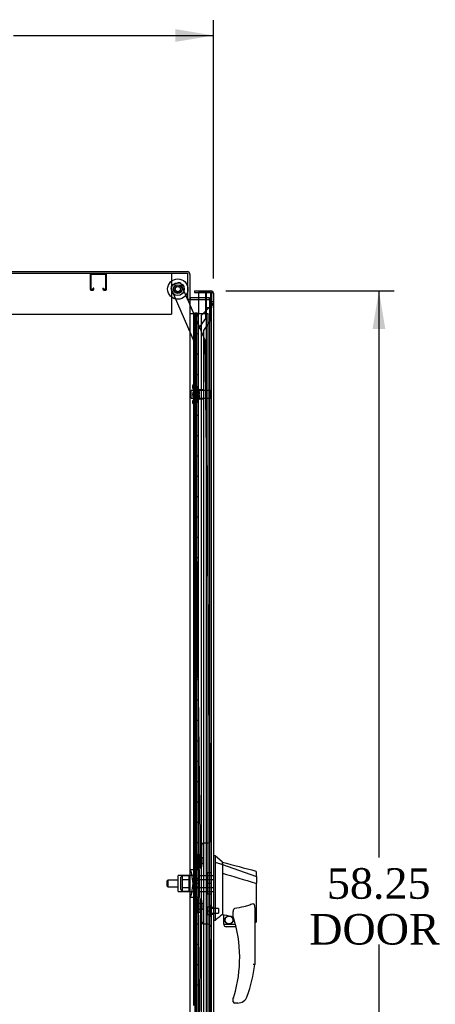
# Model space of a CAD drawing. Header units: inches. Extents: x 1 to 359, y -2 to 239.
# Tile 5 of 18: x 34 to 55, y 105 to 154. Entities that reach past the tile are written whole.
import ezdxf
from ezdxf.enums import TextEntityAlignment as Align
from ezdxf.lldxf.tags import DXFTag

# ---------------------------------------------------------------- set-up
doc = ezdxf.new("R2010")
doc.units = ezdxf.units.IN
doc.header["$MEASUREMENT"] = 0
for name, color, linetype in [('COM41309', 7, 'Continuous'), ('COM50799-2', 7, 'Continuous'), ('COM52909', 7, 'Continuous'), ('COM54578-56', 7, 'Continuous'), ('COM56694-2', 7, 'Continuous'), ('COM70838', 7, 'Continuous'), ('COM70839-2', 7, 'Continuous'), ('COM71155-13', 7, 'Continuous'), ('COM71162-14', 7, 'Continuous'), ('Default', 7, 'Continuous'), ('GSK11033', 7, 'Continuous'), ('HAN13066', 7, 'Continuous'), ('HAN13066_NUT', 7, 'Continuous'), ('HAN13066_SCREW', 7, 'Continuous'), ('HAN_NUT', 7, 'Continuous'), ('NTS18147', 7, 'Continuous'), ('ROL87452', 7, 'Continuous'), ('RVT17786', 7, 'Continuous'), ('RVT19000', 7, 'Continuous'), ('SPC87323', 7, 'Continuous'), ('STD26265', 7, 'Continuous'), ('WAF25376', 7, 'Continuous'), ('WAM30038', 7, 'Continuous')]:
    doc.layers.add(name, color=color, linetype=linetype)
doc.styles.add('SEACAD_Times_New_Roman', font='times.ttf')
tags = doc.linetypes.add('HIDDEN2', pattern=[0.1875, 0.125, -0.0625]).pattern_tags.tags
tags[6:7] = [DXFTag(74, 4), DXFTag(75, 0), DXFTag(340, '0'), DXFTag(46, 0.0), DXFTag(50, 0.0), DXFTag(44, 0.0), DXFTag(45, 0.0)]
tags[4:5] = [DXFTag(74, 4), DXFTag(75, 0), DXFTag(340, '0'), DXFTag(46, 0.0), DXFTag(50, 0.0), DXFTag(44, 0.0), DXFTag(45, 0.0)]
doc.dimstyles.new('HAMMOND_(STH_-_300x200)', dxfattribs={"dimtxt": 1.5, "dimasz": 1.875, "dimexe": 0.75, "dimexo": 0.75, "dimgap": 0.375, "dimtad": 0, "dimtih": 1, "dimtoh": 1, "dimzin": 0, "dimdsep": 46, "dimtxsty": 'SEACAD_Times_New_Roman', "dimblk1": '_SE_FILLED', "dimblk2": '_SE_FILLED', "dimsah": 1, "dimcen": 0.75, "dimadec": 0, "dimazin": 0, "dimtfac": 0.8, "dimtofl": 0, "dimtmove": 0, "dimatfit": 3, "dimfxl": 1, "dimtolj": 1, "dimtzin": 0, "dimarcsym": 0})

# ---------------------------------------------------------------- blocks, each defined once
blk = doc.blocks.new('SE3')
at = {"layer": 'COM41309', "color": 7, "linetype": 'HIDDEN2'}
for p, q in [((41.679, 141.082), (41.679, 140.897)), ((41.679, 140.897), (41.679, 139.082)), ((18.179, 139.082), (41.679, 139.082))]:
    blk.add_line(p, q, dxfattribs=at)
at = {"layer": 'COM50799-2', "color": 7, "linetype": 'Continuous'}
for p, q in [((42.807, 140.239), (42.807, 140.144)), ((42.807, 140.239), (43.601, 140.239)), ((42.807, 140.144), (43.399, 140.144)), ((42.999, 140.144), (42.999, 139.114)), ((43.601, 140.144), (42.999, 140.144)), ((43.601, 140.144), (43.601, 140.144)), ((43.601, 140.144), (43.715, 140.144)), ((43.664, 140.144), (43.601, 140.144)), ((43.664, 140.144), (43.715, 140.183)), ((43.744, 140.096), (43.744, 140.097)), ((43.744, 140.096), (43.744, 140.096)), ((43.744, 140.096), (43.744, 82.132))]:
    blk.add_line(p, q, dxfattribs=at)
at = {"layer": 'COM50799-2', "color": 7, "linetype": 'HIDDEN2'}
for p, q in [((42.899, 84.209), (42.899, 138.991)), ((42.999, 138.991), (42.899, 138.991)), ((42.941, 139.092), (42.999, 139.15)), ((42.941, 139.092), (42.999, 139.034))]:
    blk.add_line(p, q, dxfattribs=at)
at = {"layer": 'COM50799-2', "color": 7, "linetype": 'Continuous'}
for start, end in [(37.5036, 90), (0.1561, 37.5036), (0, 0.0762)]:
    blk.add_arc((43.601, 140.096), 0.143, start, end, dxfattribs=at)
at = {"layer": 'COM50799-2', "color": 7, "linetype": 'HIDDEN2'}
for radius, start in [(0.143, 135), (0.048, 153.6157)]:
    blk.add_arc((43.042, 138.991), radius, start, 180, dxfattribs=at)
at = {"layer": 'COM50799-2', "color": 7, "linetype": 'Continuous'}
blk.add_open_spline([(43.715, 140.144), (43.724, 140.136), (43.732, 140.128), (43.739, 140.116), (43.741, 140.112), (43.744, 140.104), (43.744, 140.1), (43.744, 140.096)], degree=3, knots=[0, 0, 0, 0, 0.5, 0.5, 0.75, 0.75, 1, 1, 1, 1], dxfattribs=at)
at = {"layer": 'COM52909', "color": 7, "linetype": 'HIDDEN2'}
for p, q in [((37.676, 141.039), (37.676, 140.312)), ((37.716, 141.039), (37.716, 140.312)), ((38.446, 141.042), (37.719, 141.042)), ((38.449, 140.312), (38.449, 141.039)), ((38.489, 140.312), (38.489, 141.039)), ((37.719, 140.309), (37.821, 140.309)), ((37.824, 140.312), (37.824, 140.363)), ((37.864, 140.363), (37.824, 140.363)), ((37.864, 140.312), (37.864, 140.363)), ((38.301, 140.363), (38.301, 140.312)), ((38.301, 140.363), (38.341, 140.363)), ((38.341, 140.363), (38.341, 140.312)), ((38.344, 140.309), (38.446, 140.309)), ((37.719, 140.269), (37.821, 140.269)), ((38.344, 140.269), (38.446, 140.269))]:
    blk.add_line(p, q, dxfattribs=at)
for centre, radius, start, end in [((37.719, 141.039), 0.043, 90, 180), ((37.719, 141.039), 0.003, 90, 180), ((38.446, 141.039), 0.043, 0, 90), ((38.446, 141.039), 0.003, 0, 90), ((37.719, 140.312), 0.043, 180, 270), ((37.719, 140.312), 0.003, 180, 270), ((37.821, 140.312), 0.003, 270, 0), ((37.821, 140.312), 0.043, 270, 0), ((38.344, 140.312), 0.043, 180, 270), ((38.344, 140.312), 0.003, 180, 270), ((38.446, 140.312), 0.003, 270, 0), ((38.446, 140.312), 0.043, 270, 0)]:
    blk.add_arc(centre, radius, start, end, dxfattribs=at)
at = {"layer": 'COM54578-56', "color": 7, "linetype": 'Continuous'}
for p, q in [((42.584, 139.114), (42.796, 139.114)), ((42.796, 139.114), (42.999, 139.114)), ((42.796, 138.114), (42.796, 139.114)), ((42.82, 139.123), (42.82, 139.149)), ((42.82, 139.149), (42.87, 139.149)), ((42.87, 139.123), (42.82, 139.123)), ((42.832, 139.123), (42.832, 139.114)), ((42.87, 139.149), (42.895, 139.149)), ((42.87, 139.123), (42.895, 139.123)), ((42.895, 139.149), (42.945, 139.149)), ((42.945, 139.123), (42.895, 139.123)), ((42.932, 139.114), (42.932, 139.123)), ((42.945, 139.149), (42.945, 139.123)), ((42.999, 138.114), (42.999, 139.114)), ((42.999, 138.114), (42.796, 138.114)), ((42.999, 138.114), (42.796, 138.114)), ((42.796, 137.114), (42.796, 138.114)), ((42.999, 137.114), (42.999, 138.114)), ((42.999, 137.114), (42.796, 137.114)), ((42.999, 137.114), (42.796, 137.114)), ((42.796, 136.114), (42.796, 137.114)), ((42.999, 136.114), (42.999, 137.114)), ((42.999, 136.114), (42.796, 136.114)), ((42.999, 136.114), (42.796, 136.114)), ((42.796, 135.114), (42.796, 136.114)), ((42.999, 135.114), (42.999, 136.114)), ((42.999, 135.114), (42.796, 135.114)), ((42.999, 135.114), (42.796, 135.114)), ((42.796, 134.114), (42.796, 135.114)), ((42.999, 134.114), (42.999, 135.114)), ((42.999, 134.114), (42.796, 134.114)), ((42.999, 134.114), (42.796, 134.114)), ((42.796, 133.114), (42.796, 134.114)), ((42.999, 133.114), (42.999, 134.114)), ((42.999, 133.114), (42.796, 133.114)), ((42.999, 133.114), (42.796, 133.114)), ((42.796, 132.114), (42.796, 133.114)), ((42.999, 132.114), (42.999, 133.114)), ((42.999, 132.114), (42.796, 132.114)), ((42.999, 132.114), (42.796, 132.114)), ((42.796, 131.114), (42.796, 132.114)), ((42.999, 131.114), (42.999, 132.114)), ((42.999, 131.114), (42.796, 131.114)), ((42.999, 131.114), (42.796, 131.114)), ((42.796, 130.114), (42.796, 131.114)), ((42.999, 130.114), (42.999, 131.114)), ((42.999, 130.114), (42.796, 130.114)), ((42.999, 130.114), (42.796, 130.114)), ((42.796, 129.114), (42.796, 130.114)), ((42.999, 129.114), (42.999, 130.114)), ((42.999, 129.114), (42.796, 129.114)), ((42.999, 129.114), (42.796, 129.114)), ((42.796, 128.114), (42.796, 129.114)), ((42.999, 128.114), (42.999, 129.114)), ((42.999, 128.114), (42.796, 128.114)), ((42.999, 128.114), (42.796, 128.114)), ((42.796, 127.114), (42.796, 128.114)), ((42.999, 127.114), (42.999, 128.114)), ((42.999, 127.114), (42.796, 127.114)), ((42.999, 127.114), (42.796, 127.114)), ((42.796, 126.114), (42.796, 127.114)), ((42.999, 126.114), (42.999, 127.114)), ((42.999, 126.114), (42.796, 126.114)), ((42.999, 126.114), (42.796, 126.114)), ((42.796, 125.114), (42.796, 126.114)), ((42.999, 125.114), (42.999, 126.114)), ((42.999, 125.114), (42.796, 125.114)), ((42.999, 125.114), (42.796, 125.114)), ((42.796, 124.114), (42.796, 125.114)), ((42.999, 124.114), (42.999, 125.114)), ((42.999, 124.114), (42.796, 124.114)), ((42.999, 124.114), (42.796, 124.114)), ((42.796, 123.114), (42.796, 124.114)), ((42.999, 123.114), (42.999, 124.114)), ((42.999, 123.114), (42.796, 123.114)), ((42.999, 123.114), (42.796, 123.114)), ((42.796, 122.114), (42.796, 123.114)), ((42.999, 122.114), (42.999, 123.114)), ((42.999, 122.114), (42.796, 122.114)), ((42.999, 122.114), (42.796, 122.114)), ((42.796, 121.114), (42.796, 122.114)), ((42.999, 121.114), (42.999, 122.114)), ((42.999, 121.114), (42.796, 121.114)), ((42.999, 121.114), (42.796, 121.114)), ((42.796, 120.114), (42.796, 121.114)), ((42.999, 120.114), (42.999, 121.114)), ((42.999, 120.114), (42.796, 120.114)), ((42.999, 120.114), (42.796, 120.114)), ((42.796, 119.114), (42.796, 120.114)), ((42.999, 119.114), (42.999, 120.114)), ((42.999, 119.114), (42.796, 119.114)), ((42.999, 119.114), (42.796, 119.114)), ((42.796, 118.114), (42.796, 119.114)), ((42.999, 118.114), (42.999, 119.114)), ((42.999, 118.114), (42.796, 118.114)), ((42.999, 118.114), (42.796, 118.114)), ((42.796, 117.114), (42.796, 118.114)), ((42.999, 117.114), (42.999, 118.114)), ((42.999, 117.114), (42.796, 117.114)), ((42.999, 117.114), (42.796, 117.114)), ((42.796, 116.114), (42.796, 117.114)), ((42.999, 116.114), (42.999, 117.114)), ((42.999, 116.114), (42.796, 116.114)), ((42.999, 116.114), (42.796, 116.114)), ((42.796, 115.114), (42.796, 116.114)), ((42.999, 115.114), (42.999, 116.114)), ((42.999, 115.114), (42.796, 115.114)), ((42.999, 115.114), (42.796, 115.114)), ((42.796, 114.114), (42.796, 115.114)), ((42.999, 114.114), (42.999, 115.114)), ((42.999, 114.114), (42.796, 114.114)), ((42.999, 114.114), (42.796, 114.114)), ((42.796, 113.114), (42.796, 114.114)), ((42.999, 113.114), (42.999, 114.114)), ((42.999, 113.114), (42.796, 113.114)), ((42.999, 113.114), (42.796, 113.114)), ((42.796, 112.114), (42.796, 113.114)), ((42.999, 112.114), (42.999, 113.114)), ((42.999, 112.114), (42.796, 112.114)), ((42.999, 112.114), (42.796, 112.114)), ((42.796, 111.114), (42.796, 112.114)), ((42.999, 111.114), (42.999, 112.114)), ((42.999, 111.114), (42.796, 111.114)), ((42.999, 111.114), (42.796, 111.114)), ((42.796, 110.114), (42.796, 111.114)), ((42.999, 110.114), (42.999, 111.114)), ((42.999, 110.114), (42.796, 110.114)), ((42.999, 110.114), (42.796, 110.114)), ((42.796, 109.114), (42.796, 110.114)), ((42.999, 109.114), (42.999, 110.114)), ((42.999, 109.114), (42.796, 109.114)), ((42.999, 109.114), (42.796, 109.114)), ((42.796, 108.114), (42.796, 109.114)), ((42.999, 108.114), (42.999, 109.114)), ((42.999, 108.114), (42.796, 108.114)), ((42.999, 108.114), (42.796, 108.114)), ((42.796, 107.114), (42.796, 108.114)), ((42.999, 107.114), (42.999, 108.114)), ((42.999, 107.114), (42.796, 107.114)), ((42.999, 107.114), (42.796, 107.114)), ((42.796, 106.114), (42.796, 107.114)), ((42.999, 106.114), (42.999, 107.114)), ((42.999, 106.114), (42.796, 106.114)), ((42.999, 106.114), (42.796, 106.114)), ((42.796, 105.114), (42.796, 106.114)), ((42.999, 105.114), (42.999, 106.114))]:
    blk.add_line(p, q, dxfattribs=at)
at = {"layer": 'COM54578-56', "color": 7, "linetype": 'HIDDEN2'}
for p, q in [((42.765, 139.114), (42.765, 138.114)), ((42.77, 138.114), (42.77, 139.114)), ((42.832, 139.114), (42.832, 83.114)), ((42.893, 139.114), (42.893, 138.114)), ((42.932, 83.114), (42.932, 139.114)), ((42.999, 139.114), (43.487, 139.114)), ((43.487, 83.114), (43.487, 139.114)), ((42.796, 138.114), (42.765, 138.114)), ((42.765, 138.114), (42.765, 137.114)), ((42.841, 138.114), (42.841, 137.114)), ((42.882, 138.114), (42.882, 137.114)), ((42.765, 137.114), (42.765, 136.114)), ((42.796, 137.114), (42.765, 137.114)), ((42.77, 136.114), (42.77, 137.114)), ((42.893, 137.114), (42.893, 136.114)), ((42.796, 136.114), (42.765, 136.114)), ((42.765, 136.114), (42.765, 135.114)), ((42.841, 136.114), (42.841, 135.114)), ((42.882, 136.114), (42.882, 135.114)), ((42.765, 135.114), (42.765, 134.114)), ((42.796, 135.114), (42.765, 135.114)), ((42.77, 134.114), (42.77, 135.114)), ((42.893, 135.114), (42.893, 134.114)), ((42.796, 134.114), (42.765, 134.114)), ((42.765, 134.114), (42.765, 133.114)), ((42.841, 134.114), (42.841, 133.114)), ((42.882, 134.114), (42.882, 133.114)), ((42.765, 133.114), (42.765, 132.114)), ((42.796, 133.114), (42.765, 133.114)), ((42.77, 132.114), (42.77, 133.114)), ((42.893, 133.114), (42.893, 132.114)), ((42.796, 132.114), (42.765, 132.114)), ((42.765, 132.114), (42.765, 131.114)), ((42.841, 132.114), (42.841, 131.114)), ((42.882, 132.114), (42.882, 131.114)), ((42.765, 131.114), (42.765, 130.114)), ((42.796, 131.114), (42.765, 131.114)), ((42.77, 130.114), (42.77, 131.114)), ((42.893, 131.114), (42.893, 130.114)), ((42.796, 130.114), (42.765, 130.114)), ((42.765, 130.114), (42.765, 129.114)), ((42.841, 130.114), (42.841, 129.114)), ((42.882, 130.114), (42.882, 129.114)), ((42.765, 129.114), (42.765, 128.114)), ((42.796, 129.114), (42.765, 129.114)), ((42.77, 128.114), (42.77, 129.114)), ((42.893, 129.114), (42.893, 128.114)), ((42.796, 128.114), (42.765, 128.114)), ((42.765, 128.114), (42.765, 127.114)), ((42.841, 128.114), (42.841, 127.114)), ((42.882, 128.114), (42.882, 127.114)), ((42.765, 127.114), (42.765, 126.114)), ((42.796, 127.114), (42.765, 127.114)), ((42.77, 126.114), (42.77, 127.114)), ((42.893, 127.114), (42.893, 126.114)), ((42.796, 126.114), (42.765, 126.114)), ((42.765, 126.114), (42.765, 125.114)), ((42.841, 126.114), (42.841, 125.114)), ((42.882, 126.114), (42.882, 125.114)), ((42.765, 125.114), (42.765, 124.114)), ((42.796, 125.114), (42.765, 125.114)), ((42.77, 124.114), (42.77, 125.114)), ((42.893, 125.114), (42.893, 124.114)), ((42.796, 124.114), (42.765, 124.114)), ((42.765, 124.114), (42.765, 123.114)), ((42.841, 124.114), (42.841, 123.114)), ((42.882, 124.114), (42.882, 123.114)), ((42.765, 123.114), (42.765, 122.114)), ((42.796, 123.114), (42.765, 123.114)), ((42.77, 122.114), (42.77, 123.114)), ((42.893, 123.114), (42.893, 122.114)), ((42.796, 122.114), (42.765, 122.114)), ((42.765, 122.114), (42.765, 121.114)), ((42.841, 122.114), (42.841, 121.114)), ((42.882, 122.114), (42.882, 121.114)), ((42.765, 121.114), (42.765, 120.114)), ((42.796, 121.114), (42.765, 121.114)), ((42.77, 120.114), (42.77, 121.114)), ((42.893, 121.114), (42.893, 120.114)), ((42.796, 120.114), (42.765, 120.114)), ((42.765, 120.114), (42.765, 119.114)), ((42.841, 120.114), (42.841, 119.114)), ((42.882, 120.114), (42.882, 119.114)), ((42.765, 119.114), (42.765, 118.114)), ((42.796, 119.114), (42.765, 119.114)), ((42.77, 118.114), (42.77, 119.114)), ((42.893, 119.114), (42.893, 118.114)), ((42.796, 118.114), (42.765, 118.114)), ((42.765, 118.114), (42.765, 117.114)), ((42.841, 118.114), (42.841, 117.114)), ((42.882, 118.114), (42.882, 117.114)), ((42.765, 117.114), (42.765, 116.114)), ((42.796, 117.114), (42.765, 117.114)), ((42.77, 116.114), (42.77, 117.114)), ((42.893, 117.114), (42.893, 116.114)), ((42.796, 116.114), (42.765, 116.114)), ((42.765, 116.114), (42.765, 115.114)), ((42.841, 116.114), (42.841, 115.114)), ((42.882, 116.114), (42.882, 115.114)), ((42.765, 115.114), (42.765, 114.114)), ((42.796, 115.114), (42.765, 115.114)), ((42.77, 114.114), (42.77, 115.114)), ((42.893, 115.114), (42.893, 114.114)), ((42.796, 114.114), (42.765, 114.114)), ((42.765, 114.114), (42.765, 113.114)), ((42.841, 114.114), (42.841, 113.114)), ((42.882, 114.114), (42.882, 113.114)), ((42.765, 113.114), (42.765, 112.114)), ((42.796, 113.114), (42.765, 113.114)), ((42.77, 112.114), (42.77, 113.114)), ((42.893, 113.114), (42.893, 112.114)), ((42.796, 112.114), (42.765, 112.114)), ((42.765, 112.114), (42.765, 111.114)), ((42.841, 112.114), (42.841, 111.114)), ((42.882, 112.114), (42.882, 111.114)), ((42.765, 111.114), (42.765, 110.114)), ((42.796, 111.114), (42.765, 111.114)), ((42.77, 110.114), (42.77, 111.114)), ((42.893, 111.114), (42.893, 110.114)), ((42.796, 110.114), (42.765, 110.114)), ((42.765, 110.114), (42.765, 109.114)), ((42.841, 110.114), (42.841, 109.114)), ((42.882, 110.114), (42.882, 109.114)), ((42.765, 109.114), (42.765, 108.114)), ((42.796, 109.114), (42.765, 109.114)), ((42.77, 108.114), (42.77, 109.114)), ((42.893, 109.114), (42.893, 108.114)), ((42.796, 108.114), (42.765, 108.114)), ((42.765, 108.114), (42.765, 107.114)), ((42.841, 108.114), (42.841, 107.114)), ((42.882, 108.114), (42.882, 107.114)), ((42.765, 107.114), (42.765, 106.114)), ((42.796, 107.114), (42.765, 107.114)), ((42.77, 106.114), (42.77, 107.114)), ((42.893, 107.114), (42.893, 106.114)), ((42.796, 106.114), (42.765, 106.114)), ((42.765, 106.114), (42.765, 105.114)), ((42.841, 106.114), (42.841, 105.114)), ((42.882, 106.114), (42.882, 105.114))]:
    blk.add_line(p, q, dxfattribs=at)
at = {"layer": 'COM56694-2', "color": 7, "linetype": 'HIDDEN2'}
for p, q in [((43.601, 139.476), (43.144, 139.019)), ((43.649, 139.716), (43.744, 139.716)), ((43.744, 139.591), (43.649, 139.591)), ((43.144, 139.019), (43.144, 83.209))]:
    blk.add_line(p, q, dxfattribs=at)
at = {"layer": 'COM56694-2', "color": 7, "linetype": 'Continuous'}
for start, end in [(23.9858, 37.5036), (0, 21.6197)]:
    blk.add_arc((43.601, 140.096), 0.143, start, end, dxfattribs=at)
at = {"layer": 'COM56694-2', "color": 7, "linetype": 'HIDDEN2'}
for points in [[(43.601, 139.476), (43.62, 139.486), (43.639, 139.495), (43.673, 139.515), (43.689, 139.524), (43.716, 139.543), (43.726, 139.553), (43.741, 139.572), (43.744, 139.582), (43.744, 139.591)], [(43.601, 139.476), (43.608, 139.486), (43.614, 139.495), (43.626, 139.515), (43.631, 139.524), (43.64, 139.543), (43.643, 139.553), (43.648, 139.572), (43.649, 139.582), (43.649, 139.591)]]:
    blk.add_open_spline(points, degree=3, knots=[0, 0, 0, 0, 0.25, 0.25, 0.5, 0.5, 0.75, 0.75, 1, 1, 1, 1], dxfattribs=at)
at = {"layer": 'COM70838', "color": 7, "linetype": 'HIDDEN2'}
for p, q in [((42.917, 112.552), (43.042, 112.552)), ((42.917, 112.515), (42.917, 112.552)), ((42.917, 112.515), (42.917, 111.829)), ((43.042, 112.552), (43.042, 112.515)), ((43.042, 111.802), (43.042, 112.515)), ((42.649, 111.677), (42.63, 111.802)), ((42.63, 111.802), (42.757, 111.802)), ((42.859, 111.802), (42.757, 111.802)), ((42.757, 111.802), (42.775, 111.677)), ((42.859, 111.802), (42.859, 110.427)), ((42.859, 111.802), (42.984, 111.802)), ((42.984, 111.802), (42.984, 110.427)), ((42.984, 111.802), (43.042, 111.802)), ((43.042, 111.802), (43.042, 110.427)), ((42.649, 111.677), (42.73, 111.114)), ((42.775, 111.677), (42.857, 111.114)), ((42.73, 111.114), (42.649, 110.552)), ((42.857, 111.114), (42.775, 110.552)), ((42.63, 110.427), (42.649, 110.552)), ((42.757, 110.427), (42.63, 110.427)), ((42.775, 110.552), (42.757, 110.427)), ((42.757, 110.427), (42.859, 110.427)), ((42.984, 110.427), (42.859, 110.427)), ((42.917, 110.372), (42.917, 109.713)), ((43.042, 110.427), (42.984, 110.427)), ((43.042, 109.713), (43.042, 110.427)), ((42.917, 109.677), (42.917, 109.713)), ((43.042, 109.677), (42.917, 109.677)), ((43.042, 109.713), (43.042, 109.677))]:
    blk.add_line(p, q, dxfattribs=at)
for centre, start, end in [((42.8, 111.829), 346.4554, 0), ((42.8, 110.372), 0, 28.0398)]:
    blk.add_arc(centre, 0.117, start, end, dxfattribs=at)
at = {"layer": 'COM70839-2', "color": 7, "linetype": 'HIDDEN2'}
for p, q in [((42.802, 137.709), (41.67, 140.351)), ((41.735, 140.515), (41.994, 140.626)), ((42.47, 139.832), (42.158, 140.56)), ((43.322, 137.843), (42.483, 139.802)), ((43.109, 111.864), (42.802, 137.709)), ((43.623, 113.245), (43.332, 137.796)), ((43.177, 111.977), (43.165, 112.99)), ((43.289, 113.116), (43.5, 113.119)), ((43.109, 110.364), (42.802, 84.519)), ((43.165, 109.238), (43.177, 110.251)), ((43.5, 109.109), (43.289, 109.111)), ((43.623, 108.982), (43.332, 84.432))]:
    blk.add_line(p, q, dxfattribs=at)
at = {"layer": 'COM70839-2', "color": 7, "linetype": 'Continuous'}
blk.add_line((42.483, 139.802), (42.47, 139.832), dxfattribs=at)
at = {"layer": 'COM70839-2', "color": 7, "linetype": 'HIDDEN2'}
blk.add_circle((41.989, 140.319), 0.129, dxfattribs=at)
for centre, start, end in [((41.785, 140.4), 113.1924, 203.1924), ((42.043, 140.511), 23.1924, 113.1924), ((43.207, 137.794), 0.6804, 23.1924), ((43.498, 113.244), 270.6804, 0.6804), ((43.29, 112.991), 90.6804, 180.6804), ((43.052, 111.976), 296.7843, 0.6804), ((43.052, 110.252), 359.3196, 63.2157), ((43.29, 109.236), 179.3196, 269.3196), ((43.498, 108.984), 359.3196, 89.3196)]:
    blk.add_arc(centre, 0.125, start, end, dxfattribs=at)
at = {"layer": 'COM71155-13', "color": 7, "linetype": 'Continuous'}
for p, q in [((42.489, 141.082), (18.039, 141.082)), ((42.489, 139.832), (42.489, 141.082)), ((42.441, 139.832), (42.441, 139.802)), ((42.441, 139.832), (42.489, 139.832)), ((42.441, 139.802), (42.584, 139.802)), ((42.584, 139.802), (42.584, 82.427)), ((42.632, 139.802), (42.584, 139.802)), ((42.632, 139.802), (42.999, 139.802))]:
    blk.add_line(p, q, dxfattribs=at)
at = {"layer": 'COM71155-13', "color": 7, "linetype": 'HIDDEN2'}
for p, q in [((42.999, 139.802), (43.551, 139.802)), ((43.551, 139.802), (43.551, 82.427))]:
    blk.add_line(p, q, dxfattribs=at)
at = {"layer": 'COM71162-14', "color": 7, "linetype": 'Continuous'}
for p, q in [((17.991, 141.177), (42.441, 141.177)), ((42.584, 141.034), (42.584, 139.832)), ((42.489, 139.832), (42.584, 139.832)), ((42.999, 139.897), (42.632, 139.897))]:
    blk.add_line(p, q, dxfattribs=at)
at = {"layer": 'COM71162-14', "color": 7, "linetype": 'HIDDEN2'}
for p, q in [((43.551, 139.897), (42.999, 139.897)), ((43.551, 139.802), (43.551, 139.897))]:
    blk.add_line(p, q, dxfattribs=at)
at = {"layer": 'COM71162-14', "color": 7, "linetype": 'Continuous'}
for centre, radius, start, end in [((42.441, 141.034), 0.143, 0, 90), ((42.632, 139.945), 0.143, 232.2051, 270), ((42.632, 139.945), 0.048, 180, 270)]:
    blk.add_arc(centre, radius, start, end, dxfattribs=at)
at = {"layer": 'COM71162-14', "color": 7, "linetype": 'HIDDEN2'}
blk.add_arc((42.441, 141.034), 0.048, 0, 90, dxfattribs=at)
at = {"layer": 'GSK11033', "color": 7, "linetype": 'Continuous'}
for p, q in [((43.35, 140.144), (43.35, 140.144)), ((43.399, 140.144), (43.649, 140.144)), ((43.399, 140.144), (43.399, 140.144)), ((43.649, 140.144), (43.649, 140.144))]:
    blk.add_line(p, q, dxfattribs=at)
at = {"layer": 'GSK11033', "color": 7, "linetype": 'HIDDEN2'}
for p, q in [((43.35, 140.144), (43.35, 138.877)), ((43.399, 139.394), (43.399, 140.144)), ((43.6, 140.144), (43.6, 138.798)), ((43.649, 140.144), (43.649, 139.394)), ((43.649, 139.394), (43.399, 139.394)), ((43.399, 82.834), (43.399, 139.394)), ((43.649, 139.394), (43.399, 139.394)), ((43.649, 82.834), (43.649, 139.394)), ((43.35, 138.877), (42.994, 138.369)), ((42.994, 138.369), (42.994, 83.869)), ((43.6, 138.798), (43.244, 138.29)), ((43.244, 138.29), (43.244, 83.948))]:
    blk.add_line(p, q, dxfattribs=at)
at = {"layer": 'HAN13066', "color": 7, "linetype": 'Continuous'}
for p, q in [((43.827, 112.464), (43.744, 112.464)), ((43.824, 112.464), (43.824, 112.303)), ((44.179, 112.164), (43.824, 112.464)), ((43.824, 112.303), (43.824, 112.216)), ((43.824, 112.216), (43.824, 112.157)), ((43.824, 112.157), (44.179, 112.052)), ((43.824, 112.157), (43.824, 109.726)), ((44.179, 112.092), (44.179, 112.164)), ((44.179, 112.092), (44.179, 112.066)), ((44.179, 112.066), (44.179, 112.052)), ((44.179, 112.052), (44.179, 111.621)), ((44.179, 112.052), (45.817, 111.48)), ((44.179, 111.621), (44.179, 110.123)), ((45.859, 111.446), (45.859, 111.668)), ((45.859, 111.446), (45.859, 111.133)), ((45.804, 111.131), (45.806, 111.131)), ((45.859, 109.265), (45.859, 111.133)), ((44.179, 110.123), (44.179, 109.853)), ((44.179, 109.853), (44.179, 109.641)), ((43.824, 109.726), (43.824, 109.441)), ((43.824, 109.441), (43.824, 109.294)), ((44.179, 109.641), (44.179, 109.614)), ((44.179, 109.614), (44.179, 109.596)), ((44.179, 109.596), (44.179, 109.594)), ((44.179, 109.594), (44.244, 109.579)), ((44.244, 109.114), (44.244, 109.58)), ((44.719, 109.458), (44.719, 109.732)), ((45.779, 109.803), (45.779, 107.131)), ((43.824, 109.294), (43.744, 109.294)), ((44.244, 109.114), (44.818, 109.114)), ((44.85, 108.989), (44.369, 108.989)), ((45.779, 109.208), (45.785, 109.206)), ((44.719, 105.299), (44.719, 105.477)), ((44.934, 105.239), (44.779, 105.239)), ((45.218, 105.327), (45.217, 105.329))]:
    blk.add_line(p, q, dxfattribs=at)
at = {"layer": 'HAN13066', "color": 7, "linetype": 'HIDDEN2'}
for p, q in [((41.491, 111.274), (41.461, 111.244)), ((41.491, 111.274), (41.491, 110.954)), ((42.012, 111.274), (41.491, 111.274)), ((42.917, 111.274), (43.042, 111.274)), ((43.042, 111.51), (43.744, 111.51)), ((43.042, 111.314), (43.744, 111.314)), ((41.461, 110.984), (41.461, 111.244)), ((41.461, 110.984), (41.491, 110.954)), ((41.491, 110.954), (42.012, 110.954)), ((42.917, 110.954), (43.042, 110.954)), ((43.042, 110.915), (43.744, 110.915)), ((43.042, 110.719), (43.744, 110.719)), ((43.744, 109.939), (43.619, 109.939)), ((43.619, 109.614), (43.744, 109.614))]:
    blk.add_line(p, q, dxfattribs=at)
at = {"layer": 'HAN13066', "color": 7, "linetype": 'Continuous'}
for radius in [0.202, 0.188]:
    blk.add_circle((44.506, 109.318), radius, dxfattribs=at)
for centre, radius, start, end in [((350.1, 1250.848), 1179.062, 254.961927, 255.044825), ((45.799, 111.668), 0.06, 0, 73.9026), ((80.59, 66.148), 56.686, 129.9653, 130.4351), ((44.779, 109.458), 0.06, 180, 197.895), ((38.616, 107.468), 6.417, 342.9898, 17.895), ((44.369, 109.114), 0.125, 180, 193.8865), ((44.369, 109.114), 0.125, 193.8865, 229.4642), ((44.369, 109.114), 0.125, 229.4642, 270), ((38.439, 108.067), 7.4, 340.2854, 352.739), ((44.779, 105.477), 0.06, 162.105, 180), ((44.934, 105.739), 0.5, 304.5623, 340.2854), ((44.779, 105.299), 0.06, 180, 270), ((44.934, 105.739), 0.5, 270, 304.5623)]:
    blk.add_arc(centre, radius, start, end, dxfattribs=at)
blk.add_ellipse((45.799, 109.265), major_axis=(-0.06, 0), ratio=0.999979, start_param=1.333204, end_param=3.141717, dxfattribs=at)
for points in [[(44.179, 111.621), (44.721, 111.457), (45.262, 111.294), (45.804, 111.131)], [(44.274, 109.577), (44.423, 109.545), (44.571, 109.512), (44.719, 109.479)]]:
    blk.add_open_spline(points, degree=3, dxfattribs=at)
for points, knots in [([(45.817, 111.48), (45.829, 111.478), (45.84, 111.473), (45.855, 111.461), (45.859, 111.454), (45.859, 111.446)], [0, 0, 0, 0, 0.5, 0.5, 1, 1, 1, 1]), ([(45.806, 111.13), (45.813, 111.131), (45.82, 111.131), (45.833, 111.131), (45.839, 111.131), (45.846, 111.132), (45.849, 111.132), (45.852, 111.132), (45.854, 111.132), (45.857, 111.132), (45.858, 111.132), (45.859, 111.133), (45.859, 111.133), (45.859, 111.133)], [0, 0, 0, 0, 0.25, 0.25, 0.5, 0.5, 0.625, 0.625, 0.75, 0.75, 0.875, 0.875, 1, 1, 1, 1]), ([(44.719, 109.732), (44.719, 109.739), (44.72, 109.745), (44.721, 109.759), (44.721, 109.766), (44.724, 109.787), (44.727, 109.801), (44.735, 109.828), (44.74, 109.842), (44.751, 109.861), (44.755, 109.867), (44.762, 109.875), (44.765, 109.877), (44.772, 109.881), (44.775, 109.883), (44.779, 109.883)], [0, 0, 0, 0, 0.125, 0.125, 0.25, 0.25, 0.5, 0.5, 0.75, 0.75, 0.875, 0.875, 0.9375, 0.9375, 1, 1, 1, 1]), ([(45.689, 110.115), (45.616, 110.086), (45.543, 110.06), (45.393, 110.012), (45.317, 109.99), (45.089, 109.933), (44.935, 109.905), (44.779, 109.883)], [0, 0, 0, 0, 0.25, 0.25, 0.5, 0.5, 1, 1, 1, 1]), ([(45.689, 110.115), (45.691, 110.116), (45.693, 110.116), (45.697, 110.117), (45.699, 110.117), (45.704, 110.116), (45.708, 110.115), (45.714, 110.111), (45.717, 110.108), (45.722, 110.103), (45.724, 110.1), (45.73, 110.091), (45.734, 110.085), (45.74, 110.071), (45.743, 110.065), (45.75, 110.044), (45.754, 110.03), (45.76, 110.002), (45.763, 109.988), (45.771, 109.946), (45.774, 109.918), (45.778, 109.861), (45.779, 109.832), (45.779, 109.803)], [0, 0, 0, 0, 0.015625, 0.015625, 0.03125, 0.03125, 0.0625, 0.0625, 0.09375, 0.09375, 0.125, 0.125, 0.1875, 0.1875, 0.25, 0.25, 0.375, 0.375, 0.5, 0.5, 0.75, 0.75, 1, 1, 1, 1]), ([(44.244, 109.58), (44.244, 109.581), (44.245, 109.581), (44.248, 109.581), (44.25, 109.581), (44.259, 109.58), (44.267, 109.579), (44.274, 109.577)], [0, 0, 0, 0, 0.25, 0.25, 0.5, 0.5, 1, 1, 1, 1]), ([(45.779, 107.131), (45.779, 107.131), (45.779, 107.132), (45.776, 107.132), (45.775, 107.132), (45.77, 107.132), (45.767, 107.132), (45.761, 107.133), (45.757, 107.133), (45.745, 107.134), (45.735, 107.134), (45.718, 107.135), (45.713, 107.136), (45.701, 107.136), (45.695, 107.137), (45.689, 107.137)], [0, 0, 0, 0, 0.125, 0.125, 0.25, 0.25, 0.375, 0.375, 0.5, 0.5, 0.75, 0.75, 0.875, 0.875, 1, 1, 1, 1]), ([(44.722, 105.496), (44.722, 105.496), (44.723, 105.497), (44.723, 105.499), (44.724, 105.501), (44.726, 105.506), (44.727, 105.51), (44.731, 105.522), (44.733, 105.53), (44.741, 105.556), (44.747, 105.573), (44.752, 105.59)], [0, 0, 0, 0, 0.0625, 0.0625, 0.125, 0.125, 0.25, 0.25, 0.5, 0.5, 1, 1, 1, 1])]:
    blk.add_open_spline(points, degree=3, knots=knots, dxfattribs=at)
at = {"layer": 'HAN13066_NUT', "color": 7, "linetype": 'HIDDEN2'}
for p, q in [((42.137, 110.812), (42.137, 111.417)), ((42.217, 111.447), (42.167, 111.447)), ((42.217, 111.498), (42.542, 111.498)), ((42.217, 111.402), (42.217, 111.498)), ((42.217, 111.306), (42.217, 111.402)), ((42.217, 111.306), (42.542, 111.306)), ((42.217, 111.114), (42.217, 111.306)), ((42.542, 111.306), (42.542, 111.498)), ((42.542, 110.922), (42.542, 111.306)), ((42.217, 110.922), (42.217, 111.114)), ((42.217, 110.922), (42.542, 110.922)), ((42.217, 110.826), (42.217, 110.922)), ((42.217, 110.73), (42.217, 110.826)), ((42.542, 110.73), (42.542, 110.922)), ((42.167, 110.782), (42.217, 110.782)), ((42.217, 110.73), (42.542, 110.73))]:
    blk.add_line(p, q, dxfattribs=at)
for centre, start, end in [((42.167, 111.417), 90, 180), ((42.167, 110.812), 180, 270)]:
    blk.add_arc(centre, 0.03, start, end, dxfattribs=at)
at = {"layer": 'HAN13066_SCREW', "color": 7, "linetype": 'HIDDEN2'}
for p, q in [((43.412, 109.969), (43.549, 109.969)), ((43.412, 109.969), (43.412, 109.776)), ((43.549, 110.039), (43.549, 109.514)), ((43.619, 110.039), (43.549, 110.039)), ((43.619, 110.039), (43.619, 109.514)), ((43.994, 109.892), (43.619, 109.892)), ((43.994, 109.892), (43.994, 109.66)), ((43.412, 109.776), (43.549, 109.776)), ((43.412, 109.776), (43.412, 109.584)), ((43.412, 109.584), (43.549, 109.584)), ((43.549, 109.514), (43.619, 109.514)), ((43.619, 109.66), (43.994, 109.66))]:
    blk.add_line(p, q, dxfattribs=at)
at = {"layer": 'HAN_NUT', "color": 7, "linetype": 'HIDDEN2'}
for p, q in [((43.434, 111.644), (43.434, 111.114)), ((43.649, 111.644), (43.434, 111.644)), ((43.434, 111.114), (43.434, 110.584)), ((43.649, 111.114), (43.434, 111.114)), ((43.649, 110.584), (43.434, 110.584))]:
    blk.add_line(p, q, dxfattribs=at)
at = {"layer": 'NTS18147', "color": 7, "linetype": 'HIDDEN2'}
for p, q in [((42.707, 135.545), (42.707, 135.491)), ((42.769, 135.64), (42.769, 135.644)), ((42.832, 135.644), (42.769, 135.644)), ((42.769, 135.64), (42.832, 135.64)), ((42.832, 135.64), (42.832, 135.644)), ((42.832, 135.451), (42.832, 135.64)), ((42.769, 135.451), (42.769, 135.333)), ((42.832, 135.451), (42.769, 135.451)), ((42.769, 135.333), (42.832, 135.333)), ((42.832, 135.333), (42.832, 135.451)), ((43.27, 135.364), (42.832, 135.364)), ((42.832, 134.955), (42.832, 135.333)), ((43.27, 134.924), (43.27, 135.364)), ((42.707, 134.798), (42.707, 134.743)), ((42.769, 134.955), (42.769, 134.838)), ((42.832, 134.955), (42.769, 134.955)), ((42.769, 134.838), (42.832, 134.838)), ((42.769, 134.649), (42.769, 134.644)), ((42.832, 134.649), (42.769, 134.649)), ((42.769, 134.644), (42.832, 134.644)), ((42.832, 134.838), (42.832, 134.955)), ((42.832, 134.924), (43.27, 134.924)), ((42.832, 134.649), (42.832, 134.838)), ((42.832, 134.649), (42.832, 134.644))]:
    blk.add_line(p, q, dxfattribs=at)
blk.add_arc((43.026, 135.144), 0.318, 143.6338, 216.3662, dxfattribs=at)
for centre, start_param, end_param in [((43.026, 135.545), 2.506883, 3.776302), ((43.026, 135.491), 3.141593, 3.776302), ((43.026, 134.743), 2.506883, 3.776302), ((43.026, 134.798), 2.506883, 3.141593)]:
    blk.add_ellipse(centre, major_axis=(0.318, 0), ratio=0.5, start_param=start_param, end_param=end_param, dxfattribs=at)
at = {"layer": 'ROL87452', "color": 7, "linetype": 'HIDDEN2'}
for radius in [0.5, 0.206]:
    blk.add_circle((41.989, 140.319), radius, dxfattribs=at)
at = {"layer": 'RVT17786', "color": 7, "linetype": 'HIDDEN2'}
blk.add_circle((41.989, 140.319), 0.217, dxfattribs=at)
at = {"layer": 'RVT19000', "color": 7, "linetype": 'HIDDEN2'}
for p, q in [((42.804, 111.927), (42.804, 112.552)), ((42.917, 112.552), (42.804, 112.552)), ((42.917, 112.552), (42.917, 112.552)), ((43.042, 112.435), (42.917, 112.435)), ((43.254, 112.38), (43.042, 112.38)), ((43.254, 112.099), (43.254, 112.38)), ((42.804, 111.927), (42.917, 111.927)), ((42.917, 112.045), (43.042, 112.045)), ((43.042, 112.099), (43.254, 112.099)), ((42.804, 109.676), (42.804, 110.301)), ((42.917, 110.301), (42.804, 110.301)), ((43.042, 110.184), (42.917, 110.184)), ((43.254, 110.129), (43.042, 110.129)), ((43.042, 109.848), (43.254, 109.848)), ((43.254, 109.848), (43.254, 110.129)), ((42.804, 109.676), (42.917, 109.676)), ((42.917, 109.794), (43.042, 109.794)), ((42.917, 109.676), (42.917, 109.677))]:
    blk.add_line(p, q, dxfattribs=at)
at = {"layer": 'SPC87323', "color": 7, "linetype": 'HIDDEN2'}
for p, q in [((42.012, 110.722), (42.012, 111.507)), ((42.917, 111.507), (42.012, 111.507)), ((43.042, 111.352), (42.917, 111.352)), ((43.042, 111.342), (42.917, 111.342)), ((43.042, 110.887), (42.917, 110.887)), ((43.042, 110.877), (42.917, 110.877)), ((42.012, 110.722), (42.917, 110.722))]:
    blk.add_line(p, q, dxfattribs=at)
at = {"layer": 'STD26265', "color": 7, "linetype": 'HIDDEN2'}
for p, q in [((42.649, 134.959), (42.649, 135.329)), ((43.614, 135.329), (42.649, 135.329)), ((43.614, 134.959), (43.614, 135.329)), ((43.649, 135.294), (43.614, 135.329)), ((43.614, 134.959), (43.649, 134.994)), ((42.649, 134.959), (43.614, 134.959))]:
    blk.add_line(p, q, dxfattribs=at)
at = {"layer": 'WAF25376', "color": 7, "linetype": 'HIDDEN2'}
for radius in [0.315, 0.14]:
    blk.add_circle((41.989, 140.319), radius, dxfattribs=at)
at = {"layer": 'WAM30038', "color": 7, "linetype": 'HIDDEN2'}
for p, q in [((42.957, 135.519), (42.957, 134.769)), ((42.981, 135.519), (42.957, 135.519)), ((42.981, 135.519), (42.981, 134.769)), ((42.999, 135.324), (43.029, 135.305)), ((43.029, 134.983), (42.999, 134.964)), ((43.045, 135.318), (43, 135.346)), ((43, 135.322), (43.045, 135.293)), ((43.045, 135.162), (43, 135.162)), ((43, 135.127), (43.045, 135.127)), ((43.045, 134.995), (43, 134.967)), ((43.029, 135.305), (43.045, 135.318)), ((43.045, 134.97), (43.029, 134.983)), ((43.045, 135.372), (43.045, 135.318)), ((43.045, 135.293), (43.045, 135.162)), ((43.045, 135.127), (43.045, 134.995)), ((42.957, 134.769), (42.981, 134.769)), ((43, 134.942), (43.045, 134.97)), ((43.045, 134.97), (43.045, 134.916))]:
    blk.add_line(p, q, dxfattribs=at)
for centre, radius, start, end in [((43.569, 136.05), 0.854, 226.5547, 228.2901), ((42.999, 135.144), 0.0182, 87.1609, 177.9942), ((42.999, 135.145), 0.0181, 181.7718, 273.073), ((43.566, 134.241), 0.85, 131.7058, 133.4493)]:
    blk.add_arc(centre, radius, start, end, dxfattribs=at)
for points, knots in [([(42.981, 135.346), (42.981, 135.344), (42.982, 135.342), (42.985, 135.337), (42.986, 135.334), (42.992, 135.328), (42.996, 135.324), (43, 135.322)], [0, 0, 0, 0, 0.25, 0.25, 0.5, 0.5, 1, 1, 1, 1]), ([(43, 135.346), (42.998, 135.348), (42.996, 135.349), (42.992, 135.351), (42.99, 135.351), (42.988, 135.351), (42.987, 135.351), (42.987, 135.351)], [0, 0, 0, 0, 0.25, 0.25, 0.5, 0.5, 0.5626015, 0.5626015, 0.5626015, 0.5626015]), ([(43, 135.413), (43.002, 135.411), (43.005, 135.409), (43.007, 135.407), (43.02, 135.395), (43.032, 135.384), (43.045, 135.372)], [0, 0, 0, 0, 0.141448, 0.141448, 0.141448, 1, 1, 1, 1]), ([(43, 134.967), (42.998, 134.966), (42.996, 134.964), (42.992, 134.96), (42.99, 134.958), (42.986, 134.954), (42.985, 134.952), (42.982, 134.947), (42.981, 134.944), (42.981, 134.942)], [0, 0, 0, 0, 0.25, 0.25, 0.5, 0.5, 0.75, 0.75, 1, 1, 1, 1]), ([(42.987, 134.937), (42.987, 134.937), (42.988, 134.937), (42.992, 134.938), (42.996, 134.939), (43, 134.942)], [0.4389304, 0.4389304, 0.4389304, 0.4389304, 0.5, 0.5, 1, 1, 1, 1]), ([(43.045, 134.916), (43.032, 134.905), (43.02, 134.893), (43.007, 134.882), (43.005, 134.88), (43.002, 134.878), (43, 134.876)], [0, 0, 0, 0, 0.858552, 0.858552, 0.858552, 1, 1, 1, 1])]:
    blk.add_open_spline(points, degree=3, knots=knots, dxfattribs=at)
blk = doc.blocks.new('DMBLK2802')
at = {"layer": 'Default', "linetype": 'Continuous'}
for points in [[(19.771, 153.092), (17.896, 152.78), (19.771, 152.467)], [(41.869, 153.092), (41.869, 152.467), (43.744, 152.78)]]:
    blk.add_hatch(color=7, dxfattribs=at).paths.add_polyline_path(points)
at = {"layer": 'Default', "color": 7, "linetype": 'Continuous'}
for p, q in [((17.896, 111.864), (17.896, 153.53)), ((43.744, 140.846), (43.744, 153.53)), ((17.896, 152.78), (27.736, 152.78)), ((33.905, 152.78), (43.744, 152.78))]:
    blk.add_line(p, q, dxfattribs=at)
at = {"layer": 'Default', "color": 7, "linetype": 'Continuous', "style": 'SEACAD_Times_New_Roman'}
blk.add_text('25.85', height=1.5, dxfattribs=at).set_placement((28.261, 153.53), align=Align.TOP_LEFT)
blk = doc.blocks.new('_SE_FILLED')
at = {"color": 0}
blk.add_line((0, 0), (-1, 0), dxfattribs=at)
blk.add_solid([(0, 0), (-1, -0.1665), (-1, 0.1665), (0, 0)], dxfattribs=at)
blk = doc.blocks.new('DMBLK2808')
at = {"layer": 'Default', "linetype": 'Continuous'}
for points in [[(52.192, 138.364), (51.879, 140.239), (51.567, 138.364)], [(52.192, 83.864), (51.567, 83.864), (51.879, 81.989)]]:
    blk.add_hatch(color=7, dxfattribs=at).paths.add_polyline_path(points)
at = {"layer": 'Default', "color": 7, "linetype": 'Continuous'}
for p, q in [((44.351, 140.239), (52.629, 140.239)), ((51.879, 140.239), (51.879, 112.389)), ((51.879, 108.114), (51.879, 81.989)), ((44.351, 81.989), (52.629, 81.989))]:
    blk.add_line(p, q, dxfattribs=at)
at = {"layer": 'Default', "color": 7, "linetype": 'Continuous', "style": 'SEACAD_Times_New_Roman'}
for s, p in [('58.25', (49.32, 111.864)), ('DOOR ', (48.449, 109.614))]:
    blk.add_text(s, height=1.5, dxfattribs=at).set_placement(p, align=Align.TOP_LEFT)

msp = doc.modelspace()

# ---------------------------------------------------------------- block references
at = {"layer": 'Default'}
msp.add_blockref('SE3', (0, 0), dxfattribs=at)

# ---------------------------------------------------------------- dimensions: what is measured, and where the dimension line sits
at = {"layer": 'Default', "color": 7, "linetype": 'Continuous'}
dim = msp.add_linear_dim(base=(43.744, 152.78), p1=(17.896, 111.114), p2=(43.744, 140.096), text='\\A1;<>', dimstyle='HAMMOND_(STH_-_300x200)', dxfattribs=at)
dim.commit()
dim.dimension.update_dxf_attribs({"geometry": 'DMBLK2802', "text_midpoint": (30.82, 152.78), "dimtype": 160})
dim = msp.add_linear_dim(base=(51.879, 81.989), p1=(43.601, 140.239), p2=(42.807, 81.989), angle=90, text='\\A1;<>\\PDOOR ', dimstyle='HAMMOND_(STH_-_300x200)', dxfattribs=at)
dim.commit()
dim.dimension.update_dxf_attribs({"geometry": 'DMBLK2808', "text_midpoint": (51.879, 111.114), "dimtype": 160})

doc.saveas('drawing.dxf')
